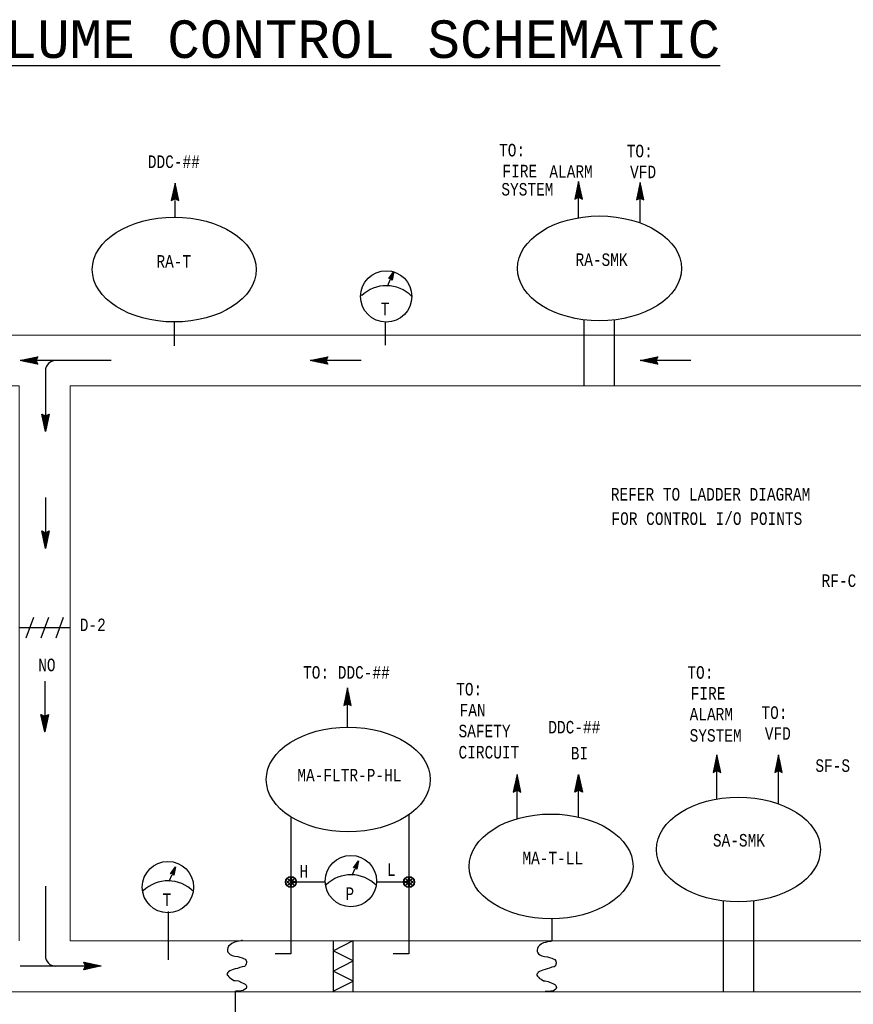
# Model space of a CAD drawing. Header units: inches. Extents: x 2.3 to 31, y 2.5 to 18.9.
# Tile 3 of 6: x 9.9 to 16.5, y 9.2 to 17. Entities that reach past the tile are written whole.
import ezdxf
from ezdxf.enums import TextEntityAlignment as Align

# ---------------------------------------------------------------- set-up
doc = ezdxf.new("R2010")
doc.units = ezdxf.units.IN
doc.header["$MEASUREMENT"] = 0
for name, color, linetype, lineweight in [('M-ANNO-SYMB', 6, 'Continuous', 30), ('M-ANNO-TEXT', 2, 'Continuous', 30), ('M-DIAG-GRPH', 6, 'Continuous', 13)]:
    doc.layers.add(name, color=color, linetype=linetype, lineweight=lineweight)
doc.styles.add('CONTROLTXT', font='monotxt.shx')

msp = doc.modelspace()

# ---------------------------------------------------------------- linework, layer by layer
at = {"layer": 'M-ANNO-SYMB', "linetype": 'Continuous'}
for p, q in [((11.1076, 15.7228), (11.0776, 15.5828)), ((11.1376, 15.5828), (11.1076, 15.7228)), ((14.3295, 15.7342), (14.2995, 15.5942)), ((14.3251, 15.714), (14.3323, 15.7211)), ((14.3251, 15.7141), (14.3361, 15.7031)), ((14.327, 15.7228), (14.3333, 15.7166)), ((14.328, 15.7275), (14.3304, 15.7299)), ((14.3289, 15.7316), (14.3304, 15.7301)), ((14.3595, 15.5942), (14.3295, 15.7342)), ((14.821, 15.7273), (14.791, 15.5873)), ((14.8166, 15.7071), (14.8237, 15.7142)), ((14.8185, 15.716), (14.8247, 15.7097)), ((14.8195, 15.7206), (14.8219, 15.723)), ((14.8204, 15.7247), (14.8219, 15.7232)), ((14.851, 15.5873), (14.821, 15.7273)), ((11.0801, 15.5946), (11.1254, 15.6398)), ((11.083, 15.6081), (11.1235, 15.6486)), ((11.0859, 15.6216), (11.1216, 15.6573)), ((11.0889, 15.6352), (11.1197, 15.6662)), ((11.0902, 15.6416), (11.1345, 15.5972)), ((11.0917, 15.6487), (11.1179, 15.675)), ((11.0921, 15.6503), (11.1316, 15.6107)), ((11.094, 15.6591), (11.1288, 15.6242)), ((11.0946, 15.6622), (11.116, 15.6837)), ((11.0959, 15.6678), (11.1259, 15.6378)), ((11.0975, 15.6756), (11.1141, 15.6923)), ((11.0977, 15.6766), (11.123, 15.6513)), ((11.0996, 15.6853), (11.1201, 15.6648)), ((14.302, 15.6059), (14.3473, 15.6512)), ((14.3021, 15.5956), (14.3491, 15.6425)), ((14.3049, 15.6194), (14.3454, 15.66)), ((14.3078, 15.633), (14.3435, 15.6687)), ((14.3084, 15.6355), (14.3396, 15.6041)), ((14.3103, 15.6442), (14.3593, 15.5951)), ((14.3108, 15.6465), (14.3416, 15.6775)), ((14.3121, 15.653), (14.3564, 15.6086)), ((14.3136, 15.66), (14.3398, 15.6862)), ((14.314, 15.6617), (14.3535, 15.6221)), ((14.3159, 15.6705), (14.3506, 15.6356)), ((14.3165, 15.6735), (14.3379, 15.695)), ((14.3178, 15.6791), (14.3478, 15.6491)), ((14.3194, 15.687), (14.336, 15.7037)), ((14.3196, 15.6878), (14.3449, 15.6626)), ((14.3215, 15.6966), (14.342, 15.6761)), ((14.3223, 15.7005), (14.3341, 15.7123)), ((14.3234, 15.7053), (14.339, 15.6896)), ((14.7935, 15.5991), (14.8387, 15.6443)), ((14.7936, 15.5887), (14.8406, 15.6356)), ((14.7963, 15.6126), (14.8369, 15.6531)), ((14.7992, 15.6261), (14.835, 15.6618)), ((14.8017, 15.6373), (14.8507, 15.5882)), ((14.8022, 15.6396), (14.8331, 15.6706)), ((14.8036, 15.6461), (14.8479, 15.6017)), ((14.8051, 15.6531), (14.8312, 15.6793)), ((14.8055, 15.6548), (14.845, 15.6152)), ((14.8073, 15.6636), (14.8421, 15.6287)), ((14.808, 15.6666), (14.8294, 15.6881)), ((14.8092, 15.6722), (14.8392, 15.6422)), ((14.8108, 15.6801), (14.8275, 15.6968)), ((14.8111, 15.681), (14.8364, 15.6557)), ((14.813, 15.6897), (14.8335, 15.6692)), ((14.8137, 15.6936), (14.8256, 15.7055)), ((14.8148, 15.6985), (14.8305, 15.6827)), ((14.8166, 15.7072), (14.8276, 15.6962)), ((11.0776, 15.5828), (11.1076, 15.5978)), ((11.079, 15.5891), (11.0827, 15.5853)), ((11.0802, 15.5842), (11.1273, 15.6311)), ((11.0809, 15.5978), (11.0897, 15.5889)), ((11.0827, 15.6066), (11.0969, 15.5924)), ((11.0846, 15.6153), (11.104, 15.5959)), ((11.0865, 15.6241), (11.1177, 15.5927)), ((11.0884, 15.6328), (11.1374, 15.5837)), ((11.1015, 15.5948), (11.1291, 15.6224)), ((11.1076, 15.5978), (11.1376, 15.5828)), ((11.1126, 15.5953), (11.131, 15.6137)), ((11.1197, 15.5918), (11.1329, 15.6049)), ((11.1268, 15.5882), (11.1348, 15.5962)), ((11.1339, 15.5847), (11.1366, 15.5874)), ((14.2995, 15.5942), (14.3295, 15.6092)), ((14.3009, 15.6004), (14.3046, 15.5967)), ((14.3028, 15.6092), (14.3116, 15.6003)), ((14.3046, 15.6179), (14.3188, 15.6038)), ((14.3065, 15.6267), (14.3259, 15.6073)), ((14.3234, 15.6062), (14.351, 15.6338)), ((14.3295, 15.6092), (14.3595, 15.5942)), ((14.3345, 15.6067), (14.3529, 15.6251)), ((14.3416, 15.6032), (14.3548, 15.6163)), ((14.3486, 15.5996), (14.3566, 15.6076)), ((14.3558, 15.5961), (14.3585, 15.5988)), ((14.791, 15.5873), (14.821, 15.6023)), ((14.7923, 15.5936), (14.7961, 15.5898)), ((14.7942, 15.6023), (14.8031, 15.5934)), ((14.7961, 15.6111), (14.8102, 15.5969)), ((14.798, 15.6198), (14.8173, 15.6004)), ((14.7998, 15.6286), (14.8311, 15.5972)), ((14.8148, 15.5993), (14.8425, 15.6269)), ((14.821, 15.6023), (14.851, 15.5873)), ((14.826, 15.5998), (14.8444, 15.6182)), ((14.8331, 15.5963), (14.8462, 15.6094)), ((14.8401, 15.5927), (14.8481, 15.6007)), ((14.8472, 15.5892), (14.85, 15.5919)), ((12.814, 14.9597), (12.855, 15.0156)), ((12.855, 15.0156), (12.8405, 14.9478)), ((12.853, 15.0059), (12.8459, 15.0032)), ((12.8515, 14.9993), (12.8486, 15.0069)), ((12.8302, 14.9604), (12.814, 14.9597)), ((12.8457, 14.972), (12.8143, 14.96)), ((12.8199, 14.9599), (12.8179, 14.965)), ((12.8466, 14.9763), (12.8182, 14.9654)), ((12.8237, 14.9601), (12.8205, 14.9685)), ((12.8475, 14.9805), (12.8222, 14.9708)), ((12.8275, 14.9602), (12.823, 14.972)), ((12.8448, 14.9678), (12.8247, 14.9601)), ((12.8323, 14.9578), (12.8256, 14.9755)), ((12.8484, 14.9847), (12.8261, 14.9762)), ((12.8396, 14.9489), (12.8281, 14.979)), ((12.8493, 14.9889), (12.8301, 14.9816)), ((12.8405, 14.9478), (12.8302, 14.9604)), ((12.8417, 14.9535), (12.8307, 14.9825)), ((12.8439, 14.9635), (12.8314, 14.9588)), ((12.8431, 14.96), (12.8333, 14.9859)), ((12.8429, 14.9593), (12.8339, 14.9559)), ((12.8502, 14.9932), (12.834, 14.987)), ((12.8445, 14.9665), (12.8358, 14.9894)), ((12.842, 14.9551), (12.8364, 14.9529)), ((12.8511, 14.9974), (12.838, 14.9924)), ((12.8459, 14.9731), (12.8384, 14.9929)), ((12.8411, 14.9508), (12.8387, 14.9499)), ((12.8473, 14.9796), (12.841, 14.9964)), ((12.852, 15.0016), (12.842, 14.9978)), ((12.8487, 14.9862), (12.8435, 14.9999)), ((12.8501, 14.9927), (12.8461, 15.0034)), ((11.1011, 14.6142), (11.1011, 14.4244)), ((12.7863, 14.6159), (12.7863, 14.4294)), ((14.374, 14.1033), (14.374, 14.6315)), ((14.617, 14.1033), (14.617, 14.6282)), ((9.871, 14.3063), (10.0111, 14.3363)), ((10.599, 14.3063), (9.871, 14.3063)), ((10.0111, 14.2763), (9.871, 14.3063)), ((9.8737, 14.3069), (9.8752, 14.3054)), ((9.8778, 14.3078), (9.8754, 14.3054)), ((9.8824, 14.3088), (9.8887, 14.3026)), ((9.8913, 14.3107), (9.8842, 14.3036)), ((9.8912, 14.3107), (9.9022, 14.2997)), ((9.9048, 14.3136), (9.8929, 14.3017)), ((9.8999, 14.3124), (9.9157, 14.2968)), ((9.9183, 14.3165), (9.9016, 14.2998)), ((9.9087, 14.3143), (9.9292, 14.2938)), ((9.9318, 14.3193), (9.9103, 14.2979)), ((9.9174, 14.3162), (9.9427, 14.2909)), ((9.9453, 14.3222), (9.9191, 14.2961)), ((9.9262, 14.3181), (9.9562, 14.2881)), ((9.9588, 14.3251), (9.9278, 14.2942)), ((9.9348, 14.32), (9.9697, 14.2852)), ((9.9723, 14.3281), (9.9366, 14.2923)), ((9.9436, 14.3218), (9.9832, 14.2823)), ((9.9858, 14.331), (9.9453, 14.2904)), ((9.9523, 14.3237), (9.9967, 14.2794)), ((9.9993, 14.3338), (9.9541, 14.2886)), ((9.9611, 14.3256), (10.0102, 14.2766)), ((10.0097, 14.3337), (9.9628, 14.2867)), ((9.9698, 14.3275), (10.0012, 14.2962)), ((9.9991, 14.3124), (9.9714, 14.2848)), ((9.9786, 14.3293), (9.998, 14.3099)), ((9.9986, 14.3013), (9.9802, 14.2829)), ((9.9873, 14.3312), (10.0015, 14.3171)), ((10.0111, 14.3363), (9.9961, 14.3063)), ((9.9961, 14.3331), (10.005, 14.3242)), ((9.9961, 14.3063), (10.0111, 14.2763)), ((10.0048, 14.335), (10.0086, 14.3312)), ((12.1878, 14.3063), (12.3279, 14.3363)), ((12.3279, 14.2763), (12.1878, 14.3063)), ((12.5929, 14.3063), (12.1878, 14.3063)), ((12.1905, 14.3069), (12.192, 14.3054)), ((12.1946, 14.3078), (12.1922, 14.3054)), ((12.1992, 14.3088), (12.2055, 14.3026)), ((12.2081, 14.3107), (12.201, 14.3036)), ((12.208, 14.3107), (12.219, 14.2997)), ((12.2216, 14.3136), (12.2097, 14.3017)), ((12.2167, 14.3124), (12.2325, 14.2968)), ((12.2351, 14.3165), (12.2183, 14.2998)), ((12.2255, 14.3143), (12.246, 14.2938)), ((12.2486, 14.3193), (12.2271, 14.2979)), ((12.2342, 14.3162), (12.2595, 14.2909)), ((12.2621, 14.3222), (12.2359, 14.2961)), ((12.243, 14.3181), (12.273, 14.2881)), ((12.2756, 14.3251), (12.2446, 14.2942)), ((12.2516, 14.32), (12.2865, 14.2852)), ((12.2891, 14.3281), (12.2534, 14.2923)), ((12.2604, 14.3218), (12.3, 14.2823)), ((12.3026, 14.331), (12.2621, 14.2904)), ((12.2691, 14.3237), (12.3135, 14.2794)), ((12.3161, 14.3338), (12.2709, 14.2886)), ((12.2779, 14.3256), (12.327, 14.2766)), ((12.3265, 14.3337), (12.2796, 14.2867)), ((12.2866, 14.3275), (12.318, 14.2962)), ((12.3159, 14.3124), (12.2882, 14.2848)), ((12.2954, 14.3293), (12.3147, 14.3099)), ((12.3154, 14.3013), (12.297, 14.2829)), ((12.3041, 14.3312), (12.3182, 14.3171)), ((12.3279, 14.3363), (12.3129, 14.3063)), ((12.3129, 14.3331), (12.3217, 14.3242)), ((12.3129, 14.3063), (12.3279, 14.2763)), ((12.3216, 14.335), (12.3254, 14.3312)), ((14.8214, 14.3063), (14.9615, 14.3363)), ((14.9615, 14.2763), (14.8214, 14.3063)), ((15.2266, 14.3063), (14.8214, 14.3063)), ((14.8678, 14.3162), (14.8931, 14.2909)), ((14.8957, 14.3222), (14.8695, 14.2961)), ((14.8766, 14.3181), (14.9066, 14.2881)), ((14.9092, 14.3251), (14.8782, 14.2942)), ((14.8852, 14.32), (14.9201, 14.2852)), ((14.9227, 14.3281), (14.887, 14.2923)), ((14.894, 14.3218), (14.9336, 14.2823)), ((14.9362, 14.331), (14.8957, 14.2904)), ((14.9027, 14.3237), (14.9471, 14.2794)), ((14.9497, 14.3338), (14.9045, 14.2886)), ((14.9115, 14.3256), (14.9606, 14.2766)), ((14.9601, 14.3337), (14.9132, 14.2867)), ((14.9202, 14.3275), (14.9516, 14.2962)), ((14.9495, 14.3124), (14.9219, 14.2848)), ((14.929, 14.3293), (14.9484, 14.3099)), ((14.949, 14.3013), (14.9306, 14.2829)), ((14.9377, 14.3312), (14.9519, 14.3171)), ((14.9615, 14.3363), (14.9465, 14.3063)), ((14.9465, 14.3331), (14.9554, 14.3242)), ((14.9465, 14.3063), (14.9615, 14.2763)), ((14.9552, 14.335), (14.959, 14.3312)), ((10.0021, 14.2942), (9.989, 14.2811)), ((10.0057, 14.2872), (9.9977, 14.2792)), ((10.0092, 14.2801), (10.0065, 14.2773)), ((10.0736, 14.2253), (10.0736, 13.7392)), ((12.3189, 14.2942), (12.3057, 14.2811)), ((12.3225, 14.2872), (12.3145, 14.2792)), ((12.326, 14.2801), (12.3232, 14.2773)), ((14.9525, 14.2942), (14.9394, 14.2811)), ((14.9561, 14.2872), (14.9481, 14.2792)), ((10.0436, 13.8792), (10.0736, 13.8642)), ((10.0736, 13.7392), (10.0436, 13.8792)), ((10.045, 13.873), (10.0487, 13.8767)), ((10.0461, 13.8675), (10.0914, 13.8222)), ((10.0462, 13.8778), (10.0932, 13.8309)), ((10.0468, 13.8642), (10.0557, 13.8731)), ((10.0487, 13.8555), (10.0628, 13.8696)), ((10.049, 13.854), (10.0895, 13.8134)), ((10.0506, 13.8467), (10.07, 13.8661)), ((10.0518, 13.8405), (10.0876, 13.8047)), ((10.0525, 13.838), (10.0837, 13.8693)), ((10.0543, 13.8292), (10.1034, 13.8783)), ((10.0548, 13.8269), (10.0857, 13.7959)), ((10.0562, 13.8204), (10.1005, 13.8648)), ((10.0581, 13.8117), (10.0976, 13.8513)), ((10.06, 13.8029), (10.0947, 13.8378)), ((10.0675, 13.8672), (10.0951, 13.8396)), ((10.0736, 13.8642), (10.1036, 13.8792)), ((10.1036, 13.8792), (10.0736, 13.7392)), ((10.0786, 13.8667), (10.097, 13.8483)), ((10.0857, 13.8702), (10.0989, 13.8571)), ((10.0927, 13.8738), (10.1007, 13.8658)), ((10.0999, 13.8773), (10.1026, 13.8746)), ((10.0577, 13.8134), (10.0839, 13.7872)), ((10.0606, 13.7999), (10.082, 13.7784)), ((10.0618, 13.7943), (10.0919, 13.8243)), ((10.0635, 13.7864), (10.0801, 13.7697)), ((10.0637, 13.7856), (10.089, 13.8108)), ((10.0656, 13.7768), (10.0861, 13.7973)), ((10.0663, 13.7729), (10.0782, 13.7611)), ((10.0675, 13.7681), (10.0831, 13.7838)), ((10.0692, 13.7593), (10.0802, 13.7703)), ((10.0692, 13.7594), (10.0764, 13.7523)), ((10.0711, 13.7506), (10.0774, 13.7568)), ((10.0721, 13.7459), (10.0745, 13.7436)), ((10.073, 13.7418), (10.0745, 13.7433)), ((10.0736, 13.2125), (10.0736, 12.8074)), ((10.0436, 12.9475), (10.0736, 12.9325)), ((10.0736, 12.8074), (10.0436, 12.9475)), ((10.045, 12.9412), (10.0487, 12.945)), ((10.0461, 12.9357), (10.0914, 12.8905)), ((10.0462, 12.9461), (10.0932, 12.8992)), ((10.0468, 12.9325), (10.0557, 12.9413)), ((10.0487, 12.9237), (10.0628, 12.9378)), ((10.049, 12.9222), (10.0895, 12.8817)), ((10.0506, 12.915), (10.07, 12.9343)), ((10.0518, 12.9087), (10.0876, 12.873)), ((10.0525, 12.9062), (10.0837, 12.9376)), ((10.0543, 12.8975), (10.1034, 12.9466)), ((10.0548, 12.8952), (10.0857, 12.8642)), ((10.0562, 12.8887), (10.1005, 12.9331)), ((10.0581, 12.88), (10.0976, 12.9196)), ((10.06, 12.8712), (10.0947, 12.9061)), ((10.0618, 12.8626), (10.0919, 12.8926)), ((10.0675, 12.9355), (10.0951, 12.9078)), ((10.0736, 12.9325), (10.1036, 12.9475)), ((10.1036, 12.9475), (10.0736, 12.8074)), ((10.0786, 12.935), (10.097, 12.9166)), ((10.0857, 12.9385), (10.0989, 12.9253)), ((10.0927, 12.9421), (10.1007, 12.9341)), ((10.0999, 12.9456), (10.1026, 12.9428)), ((10.0577, 12.8817), (10.0839, 12.8554)), ((10.0606, 12.8682), (10.082, 12.8467)), ((10.0635, 12.8547), (10.0801, 12.8379)), ((10.0637, 12.8538), (10.089, 12.8791)), ((10.0656, 12.8451), (10.0861, 12.8656)), ((10.0663, 12.8412), (10.0782, 12.8293)), ((10.0675, 12.8363), (10.0831, 12.8521)), ((10.0692, 12.8276), (10.0802, 12.8386)), ((10.0692, 12.8277), (10.0764, 12.8206)), ((10.0711, 12.8188), (10.0774, 12.8251)), ((10.0721, 12.8142), (10.0745, 12.8118)), ((10.073, 12.8101), (10.0745, 12.8116)), ((9.9194, 12.0943), (9.9792, 12.2576)), ((10.0392, 12.0943), (10.099, 12.2576)), ((10.159, 12.0943), (10.2185, 12.2576)), ((9.8644, 12.1758), (10.2695, 12.1758)), ((10.0671, 11.7483), (10.0671, 11.3432)), ((12.4846, 11.6935), (12.4546, 11.5534)), ((12.4628, 11.5922), (12.4986, 11.6279)), ((12.4658, 11.6057), (12.4967, 11.6367)), ((12.4687, 11.6192), (12.4949, 11.6455)), ((12.471, 11.6297), (12.5057, 11.5948)), ((12.4716, 11.6327), (12.493, 11.6542)), ((12.4728, 11.6383), (12.5029, 11.6083)), ((12.4745, 11.6462), (12.4911, 11.663)), ((12.4747, 11.6471), (12.5, 11.6218)), ((12.4766, 11.6558), (12.4971, 11.6353)), ((12.4773, 11.6597), (12.4892, 11.6716)), ((12.4785, 11.6646), (12.4941, 11.6488)), ((12.4802, 11.6732), (12.4874, 11.6803)), ((12.4802, 11.6733), (12.4912, 11.6623)), ((12.4821, 11.6821), (12.4884, 11.6758)), ((12.4831, 11.6867), (12.4855, 11.6891)), ((12.484, 11.6908), (12.4855, 11.6893)), ((12.5146, 11.5534), (12.4846, 11.6935)), ((12.4546, 11.5534), (12.4846, 11.5684)), ((12.456, 11.5597), (12.4597, 11.5559)), ((12.4571, 11.5652), (12.5024, 11.6104)), ((12.4572, 11.5548), (12.5042, 11.6017)), ((12.4578, 11.5684), (12.4667, 11.5596)), ((12.4597, 11.5772), (12.4738, 11.5631)), ((12.46, 11.5787), (12.5005, 11.6192)), ((12.4616, 11.5859), (12.481, 11.5666)), ((12.4635, 11.5947), (12.4947, 11.5633)), ((12.4653, 11.6034), (12.5144, 11.5543)), ((12.4672, 11.6122), (12.5115, 11.5678)), ((12.4691, 11.6209), (12.5086, 11.5813)), ((12.4785, 11.5654), (12.5061, 11.5931)), ((12.4846, 11.5684), (12.5146, 11.5534)), ((12.4896, 11.5659), (12.508, 11.5843)), ((12.4967, 11.5624), (12.5099, 11.5756)), ((12.5037, 11.5588), (12.5117, 11.5668)), ((12.5109, 11.5553), (12.5136, 11.5581)), ((10.0371, 11.4832), (10.0671, 11.4682)), ((10.0671, 11.3432), (10.0371, 11.4832)), ((10.0385, 11.477), (10.0422, 11.4807)), ((10.0396, 11.4715), (10.0849, 11.4262)), ((10.0397, 11.4819), (10.0867, 11.435)), ((10.0403, 11.4682), (10.0492, 11.4771)), ((10.0422, 11.4595), (10.0563, 11.4736)), ((10.0441, 11.4507), (10.0635, 11.4701)), ((10.046, 11.442), (10.0772, 11.4734)), ((10.0478, 11.4332), (10.0969, 11.4824)), ((10.061, 11.4712), (10.0886, 11.4436)), ((10.0671, 11.4682), (10.0971, 11.4832)), ((10.0971, 11.4832), (10.0671, 11.3432)), ((10.0721, 11.4707), (10.0905, 11.4524)), ((10.0792, 11.4742), (10.0924, 11.4611)), ((10.0862, 11.4779), (10.0942, 11.4699)), ((10.0934, 11.4814), (10.0961, 11.4786)), ((10.0425, 11.458), (10.083, 11.4175)), ((10.0453, 11.4445), (10.0811, 11.4087)), ((10.0483, 11.431), (10.0792, 11.4)), ((10.0497, 11.4245), (10.094, 11.4689)), ((10.0512, 11.4175), (10.0774, 11.3912)), ((10.0516, 11.4157), (10.0911, 11.4554)), ((10.0535, 11.407), (10.0882, 11.4419)), ((10.0541, 11.404), (10.0755, 11.3825)), ((10.0553, 11.3984), (10.0854, 11.4284)), ((10.0572, 11.3896), (10.0825, 11.4149)), ((10.0591, 11.3808), (10.0796, 11.4014)), ((10.057, 11.3905), (10.0736, 11.3737)), ((10.0598, 11.377), (10.0717, 11.3651)), ((10.061, 11.3721), (10.0766, 11.3878)), ((10.0627, 11.3633), (10.0737, 11.3743)), ((10.0627, 11.3635), (10.0699, 11.3563)), ((10.0646, 11.3546), (10.0709, 11.3608)), ((10.0656, 11.35), (10.068, 11.3476)), ((10.0665, 11.3458), (10.068, 11.3473)), ((15.4338, 11.1593), (15.4038, 11.0193)), ((15.4332, 11.1567), (15.4347, 11.1552)), ((15.4638, 11.0193), (15.4338, 11.1593)), ((15.9253, 11.1593), (15.8953, 11.0193)), ((15.9246, 11.1567), (15.9261, 11.1552)), ((15.9553, 11.0193), (15.9253, 11.1593)), ((15.4092, 11.0445), (15.4497, 11.0851)), ((15.412, 11.058), (15.4478, 11.0938)), ((15.415, 11.0716), (15.4459, 11.1026)), ((15.4164, 11.0781), (15.4607, 11.0337)), ((15.4179, 11.0851), (15.444, 11.1113)), ((15.4183, 11.0868), (15.4578, 11.0472)), ((15.4202, 11.0956), (15.4549, 11.0607)), ((15.4208, 11.0986), (15.4422, 11.1201)), ((15.422, 11.1042), (15.452, 11.0742)), ((15.4237, 11.1121), (15.4403, 11.1288)), ((15.4239, 11.1129), (15.4492, 11.0877)), ((15.4258, 11.1217), (15.4463, 11.1012)), ((15.4265, 11.1256), (15.4384, 11.1374)), ((15.4277, 11.1304), (15.4433, 11.1147)), ((15.4294, 11.1391), (15.4365, 11.1462)), ((15.4294, 11.1392), (15.4404, 11.1282)), ((15.4313, 11.1479), (15.4375, 11.1417)), ((15.4323, 11.1526), (15.4347, 11.1549)), ((15.9006, 11.0445), (15.9411, 11.0851)), ((15.9035, 11.058), (15.9393, 11.0938)), ((15.9065, 11.0716), (15.9374, 11.1026)), ((15.9079, 11.0781), (15.9521, 11.0337)), ((15.9094, 11.0851), (15.9355, 11.1113)), ((15.9098, 11.0868), (15.9493, 11.0472)), ((15.9116, 11.0956), (15.9464, 11.0607)), ((15.9123, 11.0986), (15.9336, 11.1201)), ((15.9135, 11.1042), (15.9435, 11.0742)), ((15.9151, 11.1121), (15.9318, 11.1288)), ((15.9154, 11.1129), (15.9406, 11.0877)), ((15.9173, 11.1217), (15.9378, 11.1012)), ((15.918, 11.1256), (15.9299, 11.1374)), ((15.9191, 11.1304), (15.9348, 11.1147)), ((15.9209, 11.1391), (15.928, 11.1462)), ((15.9209, 11.1392), (15.9319, 11.1282)), ((15.9228, 11.1479), (15.929, 11.1417)), ((15.9238, 11.1526), (15.9261, 11.1549)), ((13.8379, 11.003), (13.8079, 10.8629)), ((13.8373, 11.0003), (13.8388, 10.9988)), ((13.8679, 10.8629), (13.8379, 11.003)), ((14.2994, 10.8629), (14.3294, 11.003)), ((14.33, 11.0003), (14.3285, 10.9988)), ((14.3294, 11.003), (14.3594, 10.8629)), ((15.4038, 11.0193), (15.4338, 11.0343)), ((15.4052, 11.0255), (15.4089, 11.0218)), ((15.4063, 11.031), (15.4515, 11.0763)), ((15.4064, 11.0207), (15.4534, 11.0676)), ((15.407, 11.0343), (15.4159, 11.0254)), ((15.4089, 11.043), (15.423, 11.0289)), ((15.4108, 11.0518), (15.4302, 11.0324)), ((15.4127, 11.0605), (15.4439, 11.0292)), ((15.4145, 11.0693), (15.4635, 11.0202)), ((15.4277, 11.0313), (15.4553, 11.0589)), ((15.4338, 11.0343), (15.4638, 11.0193)), ((15.4388, 11.0318), (15.4572, 11.0502)), ((15.4459, 11.0283), (15.459, 11.0414)), ((15.4529, 11.0247), (15.4609, 11.0327)), ((15.46, 11.0212), (15.4628, 11.0239)), ((15.8953, 11.0193), (15.9253, 11.0343)), ((15.8966, 11.0255), (15.9004, 11.0218)), ((15.8978, 11.031), (15.943, 11.0763)), ((15.8979, 11.0207), (15.9449, 11.0676)), ((15.8985, 11.0343), (15.9074, 11.0254)), ((15.9004, 11.043), (15.9145, 11.0289)), ((15.9023, 11.0518), (15.9216, 11.0324)), ((15.9041, 11.0605), (15.9354, 11.0292)), ((15.906, 11.0693), (15.955, 11.0202)), ((15.9191, 11.0313), (15.9468, 11.0589)), ((15.9253, 11.0343), (15.9553, 11.0193)), ((15.9303, 11.0318), (15.9486, 11.0502)), ((15.9374, 11.0283), (15.9505, 11.0414)), ((15.9444, 11.0247), (15.9524, 11.0327)), ((15.9515, 11.0212), (15.9543, 11.0239)), ((13.8133, 10.8882), (13.8538, 10.9287)), ((13.8161, 10.9017), (13.8519, 10.9374)), ((13.8191, 10.9152), (13.85, 10.9462)), ((13.8205, 10.9217), (13.8648, 10.8773)), ((13.822, 10.9287), (13.8482, 10.9549)), ((13.8224, 10.9304), (13.8619, 10.8908)), ((13.8243, 10.9392), (13.859, 10.9043)), ((13.8249, 10.9422), (13.8463, 10.9637)), ((13.8262, 10.9478), (13.8562, 10.9178)), ((13.8278, 10.9557), (13.8444, 10.9725)), ((13.828, 10.9566), (13.8533, 10.9313)), ((13.8299, 10.9653), (13.8504, 10.9448)), ((13.8307, 10.9692), (13.8425, 10.9811)), ((13.8318, 10.9741), (13.8474, 10.9583)), ((13.8335, 10.9827), (13.8407, 10.9898)), ((13.8335, 10.9828), (13.8445, 10.9718)), ((13.8354, 10.9916), (13.8417, 10.9853)), ((13.8364, 10.9962), (13.8388, 10.9986)), ((14.3468, 10.9217), (14.3025, 10.8773)), ((14.3449, 10.9304), (14.3054, 10.8908)), ((14.343, 10.9392), (14.3082, 10.9043)), ((14.3411, 10.9478), (14.3111, 10.9178)), ((14.354, 10.8882), (14.3135, 10.9287)), ((14.3392, 10.9566), (14.314, 10.9313)), ((14.3511, 10.9017), (14.3154, 10.9374)), ((14.3374, 10.9653), (14.3169, 10.9448)), ((14.3481, 10.9152), (14.3172, 10.9462)), ((14.3453, 10.9287), (14.3191, 10.9549)), ((14.3355, 10.9741), (14.3199, 10.9583)), ((14.3424, 10.9422), (14.321, 10.9637)), ((14.3337, 10.9828), (14.3227, 10.9718)), ((14.3395, 10.9557), (14.3229, 10.9725)), ((14.3366, 10.9692), (14.3247, 10.9811)), ((14.3319, 10.9916), (14.3256, 10.9853)), ((14.3337, 10.9827), (14.3266, 10.9898)), ((14.3309, 10.9962), (14.3285, 10.9986)), ((13.8079, 10.8629), (13.8379, 10.8779)), ((13.8093, 10.8692), (13.813, 10.8654)), ((13.8104, 10.8747), (13.8557, 10.9199)), ((13.8105, 10.8643), (13.8575, 10.9112)), ((13.8111, 10.8779), (13.82, 10.8691)), ((13.813, 10.8867), (13.8272, 10.8726)), ((13.8149, 10.8954), (13.8343, 10.8761)), ((13.8168, 10.9042), (13.848, 10.8728)), ((13.8186, 10.9129), (13.8677, 10.8638)), ((13.8318, 10.8749), (13.8594, 10.9026)), ((13.8379, 10.8779), (13.8679, 10.8629)), ((13.8429, 10.8754), (13.8613, 10.8938)), ((13.85, 10.8719), (13.8632, 10.8851)), ((13.857, 10.8683), (13.865, 10.8763)), ((13.8642, 10.8648), (13.8669, 10.8676)), ((14.3294, 10.8779), (14.2994, 10.8629)), ((14.3486, 10.9129), (14.2996, 10.8638)), ((14.3031, 10.8648), (14.3004, 10.8676)), ((14.3102, 10.8683), (14.3022, 10.8763)), ((14.3172, 10.8719), (14.3041, 10.8851)), ((14.3244, 10.8754), (14.306, 10.8938)), ((14.3355, 10.8749), (14.3079, 10.9026)), ((14.3568, 10.8643), (14.3097, 10.9112)), ((14.3569, 10.8747), (14.3116, 10.9199)), ((14.3505, 10.9042), (14.3192, 10.8728)), ((14.3594, 10.8629), (14.3294, 10.8779)), ((14.3524, 10.8954), (14.333, 10.8761)), ((14.3543, 10.8867), (14.3401, 10.8726)), ((14.3561, 10.8779), (14.3473, 10.8691)), ((14.358, 10.8692), (14.3543, 10.8654)), ((12.5321, 10.2595), (12.5731, 10.3154)), ((12.5683, 10.293), (12.5521, 10.2868)), ((12.5692, 10.2972), (12.5561, 10.2922)), ((12.564, 10.2729), (12.5565, 10.2928)), ((12.5731, 10.3154), (12.5586, 10.2476)), ((12.5654, 10.2795), (12.5591, 10.2963)), ((12.5701, 10.3015), (12.5601, 10.2976)), ((12.5668, 10.286), (12.5616, 10.2998)), ((12.5711, 10.3057), (12.564, 10.303)), ((12.5682, 10.2925), (12.5642, 10.3033)), ((12.5696, 10.2991), (12.5668, 10.3067)), ((11.0717, 10.2114), (11.1127, 10.2673)), ((11.1034, 10.2237), (11.072, 10.2117)), ((11.0776, 10.2116), (11.0756, 10.2167)), ((11.1043, 10.228), (11.0759, 10.2171)), ((11.0814, 10.2118), (11.0782, 10.2202)), ((11.1052, 10.2322), (11.0799, 10.2225)), ((11.0852, 10.212), (11.0807, 10.2237)), ((11.1025, 10.2195), (11.0824, 10.2118)), ((11.09, 10.2095), (11.0833, 10.2272)), ((11.1061, 10.2364), (11.0838, 10.2279)), ((11.0973, 10.2006), (11.0858, 10.2307)), ((11.107, 10.2406), (11.0878, 10.2333)), ((11.0994, 10.2052), (11.0884, 10.2342)), ((11.1016, 10.2152), (11.0892, 10.2105)), ((11.1008, 10.2117), (11.091, 10.2377)), ((11.1079, 10.2449), (11.0917, 10.2387)), ((11.1023, 10.2183), (11.0935, 10.2412)), ((11.1088, 10.2491), (11.0957, 10.2441)), ((11.1036, 10.2248), (11.0961, 10.2446)), ((11.1127, 10.2673), (11.0982, 10.1995)), ((11.105, 10.2314), (11.0987, 10.2481)), ((11.1097, 10.2533), (11.0997, 10.2495)), ((11.1064, 10.2379), (11.1012, 10.2516)), ((11.1107, 10.2576), (11.1036, 10.2549)), ((11.1078, 10.2444), (11.1038, 10.2551)), ((11.1092, 10.251), (11.1063, 10.2586)), ((12.5483, 10.2602), (12.5321, 10.2595)), ((12.5638, 10.2718), (12.5324, 10.2598)), ((12.538, 10.2597), (12.536, 10.2649)), ((12.5647, 10.2761), (12.5363, 10.2652)), ((12.5418, 10.2599), (12.5386, 10.2683)), ((12.5656, 10.2803), (12.5403, 10.2706)), ((12.5456, 10.2601), (12.5412, 10.2718)), ((12.5629, 10.2676), (12.5428, 10.2599)), ((12.5504, 10.2576), (12.5437, 10.2753)), ((12.5665, 10.2846), (12.5442, 10.276)), ((12.5577, 10.2487), (12.5463, 10.2788)), ((12.5674, 10.2887), (12.5482, 10.2814)), ((12.5586, 10.2476), (12.5483, 10.2602)), ((12.5598, 10.2533), (12.5488, 10.2823)), ((12.562, 10.2634), (12.5496, 10.2586)), ((12.5613, 10.2598), (12.5514, 10.2858)), ((12.5611, 10.2591), (12.552, 10.2557)), ((12.5627, 10.2664), (12.554, 10.2893)), ((12.5602, 10.2549), (12.5545, 10.2527)), ((12.5593, 10.2506), (12.5569, 10.2497)), ((11.0879, 10.2121), (11.0717, 10.2114)), ((11.0982, 10.1995), (11.0879, 10.2121)), ((11.1007, 10.211), (11.0916, 10.2076)), ((11.0998, 10.2068), (11.0941, 10.2046)), ((11.0988, 10.2025), (11.0964, 10.2016)), ((11.9911, 10.1592), (12.0193, 10.187)), ((11.9914, 10.132), (12.0468, 10.187)), ((11.9914, 10.1592), (12.0465, 10.1041)), ((12.0021, 10.1148), (12.0636, 10.1767)), ((12.0021, 10.1763), (12.0636, 10.1148)), ((12.019, 10.187), (12.074, 10.1317)), ((12.019, 10.1041), (12.074, 10.1595)), ((12.0461, 10.187), (12.0743, 10.1592)), ((12.9337, 10.1592), (12.9619, 10.187)), ((12.9341, 10.132), (12.9894, 10.187)), ((12.9341, 10.1592), (12.9891, 10.1041)), ((12.9448, 10.1148), (13.0063, 10.1767)), ((12.9448, 10.1763), (13.0063, 10.1148)), ((12.9616, 10.187), (13.0166, 10.1317)), ((12.9616, 10.1041), (13.0166, 10.1595)), ((12.9888, 10.187), (13.017, 10.1592)), ((10.0726, 10.111), (10.0726, 9.5555)), ((11.9914, 10.132), (12.019, 10.1041)), ((12.0461, 10.1041), (12.074, 10.132)), ((12.9341, 10.132), (12.9616, 10.1041)), ((12.9888, 10.1041), (13.0166, 10.132)), ((15.4832, 9.9943), (15.4832, 9.2719)), ((15.7263, 9.9942), (15.7263, 9.2719)), ((11.0531, 9.9093), (11.0531, 9.5256)), ((14.115, 9.852), (14.115, 9.6769)), ((12.5308, 9.2733), (12.5308, 9.6784)), ((9.8703, 9.4759), (10.5192, 9.4759)), ((10.3942, 9.4759), (10.3792, 9.5059)), ((10.3792, 9.5059), (10.5192, 9.4759)), ((10.3792, 9.4458), (10.3942, 9.4759)), ((10.5192, 9.4759), (10.3792, 9.4458)), ((10.4292, 9.4566), (10.3801, 9.5056)), ((10.3806, 9.4485), (10.4274, 9.4955)), ((10.3811, 9.5021), (10.3838, 9.5049)), ((10.3854, 9.4472), (10.3817, 9.451)), ((10.3846, 9.495), (10.3926, 9.503)), ((10.3942, 9.4491), (10.3853, 9.458)), ((10.3882, 9.488), (10.4013, 9.5011)), ((10.4029, 9.451), (10.3888, 9.4651)), ((10.4204, 9.4547), (10.3891, 9.486)), ((10.3909, 9.4483), (10.4362, 9.4936)), ((10.3912, 9.4697), (10.4188, 9.4974)), ((10.3917, 9.4809), (10.4101, 9.4992)), ((10.4117, 9.4528), (10.3923, 9.4722)), ((10.4379, 9.4585), (10.3936, 9.5027)), ((10.4044, 9.4512), (10.4449, 9.4917)), ((10.4467, 9.4604), (10.4071, 9.4999)), ((10.4179, 9.4541), (10.4537, 9.4899)), ((10.4554, 9.4622), (10.4206, 9.497)), ((10.4314, 9.4571), (10.4625, 9.488)), ((10.4641, 9.4641), (10.4341, 9.4941)), ((10.4449, 9.46), (10.4712, 9.4861)), ((10.4728, 9.466), (10.4476, 9.4912)), ((10.4585, 9.4629), (10.48, 9.4842)), ((10.4816, 9.4679), (10.4611, 9.4884)), ((10.472, 9.4657), (10.4887, 9.4824)), ((10.4903, 9.4697), (10.4746, 9.4854)), ((10.4855, 9.4686), (10.4973, 9.4805)), ((10.4991, 9.4715), (10.4881, 9.4825)), ((10.499, 9.4715), (10.5061, 9.4786)), ((10.5078, 9.4734), (10.5016, 9.4796)), ((10.5125, 9.4744), (10.5148, 9.4767)), ((10.5166, 9.4752), (10.5151, 9.4767))]:
    msp.add_line(p, q, dxfattribs=at)
at = {"layer": 'M-ANNO-SYMB'}
for p, q in [((14.3295, 15.4459), (14.3295, 15.6684)), ((14.821, 15.4046), (14.821, 15.6615)), ((11.1076, 15.4502), (11.1076, 15.584)), ((12.8031, 14.8998), (12.8275, 14.9543)), ((12.4846, 11.3814), (12.4846, 11.6276)), ((15.4338, 10.8067), (15.4338, 11.0935)), ((15.9253, 10.7698), (15.9253, 11.0935)), ((13.8379, 10.6504), (13.8379, 10.9371)), ((14.3294, 10.6638), (14.3294, 10.9371)), ((12.5212, 10.1997), (12.5456, 10.2541)), ((11.0608, 10.1516), (11.0852, 10.206))]:
    msp.add_line(p, q, dxfattribs=at)
at = {"layer": 'M-ANNO-SYMB', "color": 6, "linetype": 'Continuous'}
for p, q in [((12.0325, 10.1456), (12.307, 10.1456)), ((12.7163, 10.1456), (12.9752, 10.1456)), ((11.589, 9.2758), (11.589, 9.0438))]:
    msp.add_line(p, q, dxfattribs=at)
at = {"layer": 'M-ANNO-SYMB', "color": 6, "linetype": 'Continuous', "flags": 128}
for points in [[(12.0325, 10.6646), (12.0325, 9.5719), (11.9069, 9.5719)], [(12.9752, 10.6824), (12.9752, 9.5719), (12.8496, 9.5719)]]:
    msp.add_lwpolyline(points, dxfattribs=at)
at = {"layer": 'M-ANNO-SYMB', "linetype": 'Continuous', "flags": 128}
for points in [[(11.6425, 9.6809), (11.6342, 9.6759), (11.6197, 9.6744), (11.61, 9.6729), (11.5937, 9.6679), (11.5775, 9.6632), (11.5615, 9.6549), (11.5449, 9.6421), (11.5337, 9.6324), (11.5289, 9.6194), (11.5254, 9.6081), (11.5254, 9.5949), (11.5304, 9.5854), (11.5369, 9.5774), (11.5484, 9.5676), (11.5645, 9.5594), (11.5855, 9.5544), (11.61, 9.5514), (11.626, 9.5464), (11.644, 9.5416), (11.6537, 9.5354), (11.6665, 9.5304), (11.6747, 9.5189), (11.678, 9.5109), (11.678, 9.5029), (11.6765, 9.4929), (11.6715, 9.4801), (11.662, 9.4719), (11.644, 9.4689), (11.626, 9.4624), (11.6065, 9.4559), (11.589, 9.4523), (11.571, 9.4461), (11.5579, 9.4411), (11.5449, 9.4363), (11.5337, 9.4298), (11.5304, 9.4233), (11.5239, 9.4153), (11.5239, 9.4088), (11.5224, 9.4073), (11.5289, 9.3991), (11.5369, 9.3893), (11.5449, 9.3796), (11.5579, 9.3733), (11.5775, 9.3601), (11.5905, 9.3601), (11.6132, 9.3568), (11.639, 9.3438), (11.652, 9.3391), (11.6665, 9.3308), (11.6765, 9.3228), (11.678, 9.3163), (11.6795, 9.3068), (11.6747, 9.2953), (11.6635, 9.2873), (11.6505, 9.2791), (11.636, 9.2776), (11.623, 9.2758), (11.6132, 9.2758), (11.605, 9.2758), (11.5985, 9.2758), (11.5905, 9.2758)], [(12.3688, 9.6784), (12.3688, 9.2733), (12.5308, 9.3543), (12.3688, 9.4353), (12.5308, 9.5164), (12.3688, 9.5974), (12.5308, 9.6784)], [(14.115, 9.6769), (14.1067, 9.6719), (14.0922, 9.6704), (14.0825, 9.6689), (14.0662, 9.6639), (14.05, 9.6592), (14.034, 9.6509), (14.0175, 9.6381), (14.0062, 9.6284), (14.0015, 9.6154), (13.998, 9.6041), (13.998, 9.5909), (14.003, 9.5814), (14.0095, 9.5734), (14.021, 9.5636), (14.037, 9.5554), (14.058, 9.5504), (14.0825, 9.5474), (14.0985, 9.5424), (14.1165, 9.5376), (14.1262, 9.5314), (14.139, 9.5264), (14.1473, 9.5149), (14.1505, 9.5069), (14.1505, 9.4989), (14.149, 9.4889), (14.144, 9.4761), (14.1345, 9.4679), (14.1165, 9.4649), (14.0985, 9.4584), (14.079, 9.4518), (14.0615, 9.4483), (14.0435, 9.4421), (14.0305, 9.4371), (14.0175, 9.4323), (14.0062, 9.4258), (14.003, 9.4193), (13.9965, 9.4113), (13.9965, 9.4048), (13.995, 9.4033), (14.0015, 9.3951), (14.0095, 9.3853), (14.0175, 9.3756), (14.0305, 9.3693), (14.05, 9.3561), (14.063, 9.3561), (14.0857, 9.3528), (14.1115, 9.3398), (14.1245, 9.3351), (14.139, 9.3268), (14.149, 9.3188), (14.1505, 9.3123), (14.152, 9.3028), (14.1473, 9.2913), (14.136, 9.2833), (14.123, 9.2751), (14.1085, 9.2736), (14.0955, 9.2718), (14.0857, 9.2718), (14.0775, 9.2718), (14.071, 9.2718), (14.063, 9.2718)]]:
    msp.add_lwpolyline(points, dxfattribs=at)
at = {"layer": 'M-ANNO-SYMB'}
for centre in [(12.7935, 14.818), (11.0512, 10.1046), (12.5116, 10.1527)]:
    msp.add_circle(centre, 0.2048, dxfattribs=at)
at = {"layer": 'M-ANNO-SYMB', "linetype": 'Continuous'}
for centre in [(12.0328, 10.1457), (12.9754, 10.1457)]:
    msp.add_circle(centre, 0.0436, dxfattribs=at)
at = {"layer": 'M-ANNO-SYMB'}
for centre in [(12.7939, 14.6194), (11.0516, 9.8711), (12.512, 9.9192)]:
    msp.add_arc(centre, 0.284, 44.36924, 134.32469, dxfattribs=at)
at = {"layer": 'M-ANNO-SYMB', "linetype": 'Continuous'}
for centre, start, end in [((10.1536, 14.2244), 90, 180), ((10.1536, 9.5555), 180, 270)]:
    msp.add_arc(centre, 0.081, start, end, dxfattribs=at)
at = {"layer": 'M-ANNO-SYMB'}
for centre in [(11.1016, 15.0322), (14.4962, 15.0416), (12.4905, 10.9633), (15.6054, 10.405), (14.1095, 10.27)]:
    msp.add_ellipse(centre, major_axis=(0.6546, 0), ratio=0.638644, dxfattribs=at)
at = {"layer": 'M-DIAG-GRPH', "color": 6, "linetype": 'Continuous'}
msp.add_line((18.5259, 9.2683), (9.182, 9.2683), dxfattribs=at)
at = {"layer": 'M-DIAG-GRPH', "color": 6, "linetype": 'Continuous', "flags": 128}
for points in [[(15.2947, 14.5089), (4.8385, 14.5089), (4.6765, 14.3063), (4.8385, 14.1038), (9.8645, 14.1038), (9.8645, 9.6769)], [(7.1314, 14.5086), (18.578, 14.5086), (18.416, 14.3061), (18.6185, 14.1035), (16.3252, 14.1035)], [(10.2697, 9.6769), (10.2697, 14.1038), (16.3252, 14.1038)], [(10.2697, 9.6769), (18.5259, 9.6769)]]:
    msp.add_lwpolyline(points, dxfattribs=at)

# ---------------------------------------------------------------- texts
at = {"layer": 'M-ANNO-TEXT', "linetype": 'Continuous', "style": 'CONTROLTXT'}
msp.add_text('%%UMULTIZONE TO VARIABLE VOLUME CONTROL SCHEMATIC', height=0.3, dxfattribs=at).set_placement((9.4881, 16.7206), align=Align.CENTER)
at = {"layer": 'M-ANNO-TEXT', "style": 'CONTROLTXT', "width": 0.8}
for s, p in [('TO:', (13.6945, 15.9351)), ('TO:', (14.7137, 15.928)), ('DDC-##', (10.8905, 15.8429)), ('FIRE', (13.7214, 15.7684)), ('ALARM', (14.0962, 15.7641)), ('VFD', (14.7405, 15.7613)), ('SYSTEM', (13.713, 15.6229)), ('T', (12.7501, 14.6681)), ('TO:', (15.1977, 11.7676)), ('TO:', (13.3526, 11.6337)), ('FIRE', (15.2245, 11.6009)), ('FAN', (13.3795, 11.467)), ('TO:', (15.7894, 11.4473)), ('ALARM', (15.2161, 11.4342)), ('SAFETY', (13.3711, 11.3003)), ('DDC-##', (14.0879, 11.331)), ('SYSTEM', (15.2161, 11.265)), ('VFD', (15.8162, 11.2806)), ('CIRCUIT', (13.3711, 11.1311)), ('BI', (14.2668, 11.1231)), ('P', (12.4682, 10.0028)), ('T', (11.0078, 9.9547))]:
    msp.add_text(s, height=0.1, dxfattribs=at).set_placement(p)
at = {"layer": 'M-ANNO-TEXT', "linetype": 'Continuous', "style": 'CONTROLTXT', "width": 0.8}
for s, p in [('RA-SMK', (14.5129, 15.061)), ('RA-T', (11.0975, 15.0476)), ('TO: DDC-##', (12.476, 11.7681)), ('MA-FLTR-P-HL', (12.4996, 10.9478)), ('SA-SMK', (15.6095, 10.4287)), ('MA-T-LL', (14.1233, 10.2868))]:
    msp.add_text(s, height=0.1, dxfattribs=at).set_placement(p, align=Align.CENTER)
for s, height, p in [('REFER TO LADDER DIAGRAM', 0.100026, (14.5865, 13.1891)), ('FOR CONTROL I/O POINTS', 0.100026, (14.5917, 12.9951)), ('D-2', 0.1, (10.347, 12.1473)), ('NO', 0.1, (10.0153, 11.8276)), ('L', 0.1, (12.7989, 10.1941)), ('H', 0.1, (12.1006, 10.1813))]:
    msp.add_text(s, height=height, dxfattribs=at).set_placement(p)
at = {"layer": 'M-ANNO-TEXT', "style": 'CONTROLTXT', "width": 0.8}
for s, p in [('RF-C', (16.2695, 12.6001)), ('SF-S', (16.22, 11.1244))]:
    msp.add_text(s, height=0.1, dxfattribs=at).set_placement(p, align=Align.TOP_LEFT)

doc.saveas('drawing.dxf')
